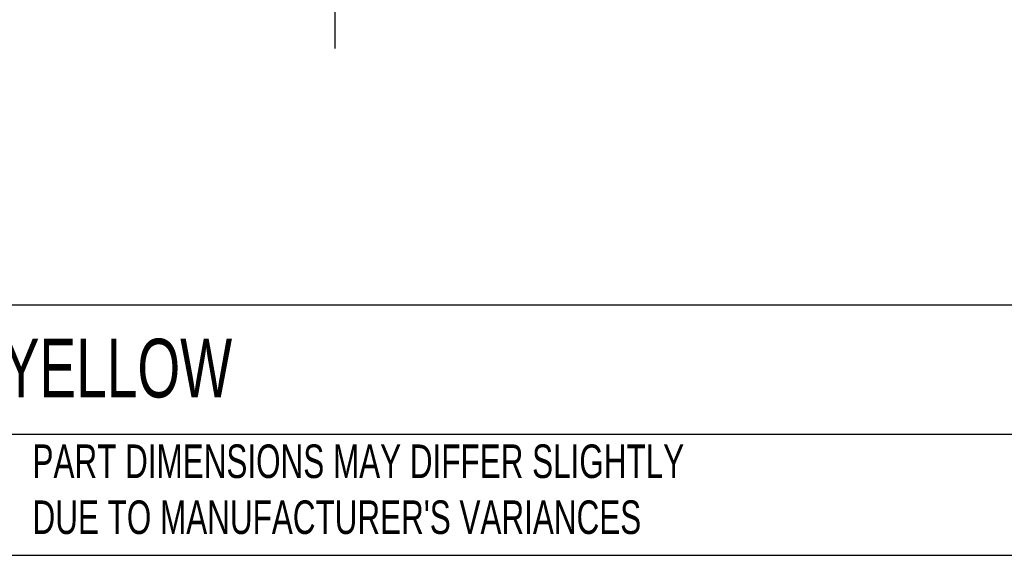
# Model space of a CAD drawing. Header units: millimetres. Extents: x 19 to 819, y 19 to 629.
# Tile 2 of 17: x 163 to 349, y 19 to 120. Entities that reach past the tile are written whole.
import ezdxf

# ---------------------------------------------------------------- set-up
doc = ezdxf.new("R2010")
doc.units = ezdxf.units.MM
doc.header["$LTSCALE"] = 3
doc.linetypes.add('SLD-Solid', pattern=[0])
doc.layers.add('DIMENSIONS', color=140, linetype='SLD-Solid', lineweight=25)
doc.layers.add('TEXT', color=140, linetype='SLD-Solid', lineweight=25)
doc.styles.add('SLDTEXTSTYLE0', font='TXT', dxfattribs={"width": 0.7})
doc.dimstyles.new('SLDDIMSTYLE3', dxfattribs={"dimtxt": 6.474023, "dimasz": 9.906, "dimexe": 0, "dimexo": 0.0625, "dimgap": 1.618506, "dimtad": 0, "dimtih": 1, "dimtoh": 1, "dimdec": 4, "dimlfac": 3, "dimzin": 12, "dimdsep": 46, "dimtxsty": 'SLDTEXTSTYLE0', "dimsah": 1, "dimcen": 0.09, "dimadec": 0, "dimazin": 3, "dimtfac": 1, "dimtdec": 0, "dimtofl": 0, "dimtmove": 0, "dimatfit": 3, "dimfxl": 0, "dimfrac": 2, "dimtolj": 1, "dimtzin": 12, "dimarcsym": 0})

# ---------------------------------------------------------------- blocks, each defined once
blk = doc.blocks.new('_D_5')
at = {"layer": 'DIMENSIONS'}
for p, q in [((256.09, 225.49), (301.4, 251.65)), ((222.48, 167.28), (222.48, 114.96))]:
    blk.add_line(p, q, dxfattribs=at)
for start, end in [(334.6805, 30), (270, 326.3747)]:
    blk.add_arc((222.48, 206.09), 81.6, start, end, dxfattribs=at)
for points in [[(293.15, 246.89), (296.21, 237.35), (298.94, 238.71)], [(222.48, 124.49), (232.46, 123.56), (232.27, 126.61)]]:
    blk.add_solid(points, dxfattribs=at)
at = {"layer": 'DIMENSIONS', "insert": (283.21, 169.09), "char_height": 6.35, "attachment_point": 1, "style": 'SLDTEXTSTYLE0'}
blk.add_mtext('120°', dxfattribs=at)

msp = doc.modelspace()

# ---------------------------------------------------------------- linework, layer by layer
at = {"layer": 'TEXT'}
for p, q in [((819.15, 66.378323), (19.05, 66.378323)), ((819.15, 41.91), (19.05, 41.91)), ((19.05, 19.05), (819.15, 19.05))]:
    msp.add_line(p, q, dxfattribs=at)

# ---------------------------------------------------------------- texts
at = {"layer": 'TEXT', "attachment_point": 1, "style": 'SLDTEXTSTYLE0'}
for s, insert, char_height in [('PATLITE SIGNAL BEACON: YELLOW', (23.897203, 60.019161), 11.1125), ("PART DIMENSIONS MAY DIFFER SLIGHTLY ^JDUE TO MANUFACTURER'S VARIANCES", (165.357853, 40.022323), 6.35)]:
    msp.add_mtext(s, dxfattribs=dict(at, insert=insert, char_height=char_height))

# ---------------------------------------------------------------- dimensions: what is measured, and where the dimension line sits
at = {"layer": 'DIMENSIONS'}
dim = msp.add_angular_dim_2l(base=(261.022722, 134.165221), line1=((222.478193, 171.088637), (222.478193, 206.088637)), line2=((252.789083, 223.588637), (222.478193, 206.088637)), dimstyle='SLDDIMSTYLE3', dxfattribs=at)
dim.commit()
dim.dimension.update_dxf_attribs({"geometry": '_D_5', "text_midpoint": (293.578547, 166.046183), "dimtype": 162})

doc.saveas('drawing.dxf')
